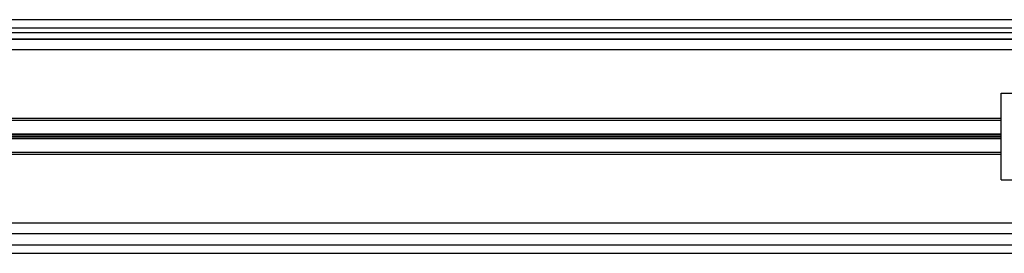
# Model space of a CAD drawing. Header units: millimetres. Extents: x -21 to 722, y 0 to 346.
# Tile 11 of 14: x 427 to 584, y 188 to 226. Entities that reach past the tile are written whole.
import ezdxf

# ---------------------------------------------------------------- set-up
doc = ezdxf.new("R2010")
doc.units = ezdxf.units.MM

msp = doc.modelspace()

# ---------------------------------------------------------------- linework, layer by layer
at = {"color": 7, "linetype": 'Continuous', "lineweight": 25}
for p, q in [((703.3824, 225.5275), (127.9853, 225.5275)), ((125.8101, 223.4662), (683.8003, 223.4662)), ((684.4874, 224.1533), (127.4022, 224.1533)), ((123.4221, 222.4356), (627.8023, 222.4356)), ((627.8023, 222.4356), (123.4221, 222.4356)), ((627.8023, 220.7178), (119.442, 220.7178)), ((583.1414, 200.1051), (583.1414, 213.8469)), ((583.1414, 213.8469), (614.0605, 213.8469)), ((583.1414, 209.8275), (91.8711, 209.8275)), ((583.1414, 209.5183), (125.6648, 209.5183)), ((583.1414, 206.604), (130.5166, 206.604)), ((583.1414, 206.6526), (130.5664, 206.6526)), ((583.1414, 207.348), (130.6934, 207.348)), ((583.1414, 207.2994), (130.806, 207.2994)), ((583.1414, 206.9274), (131.0729, 206.9274)), ((583.1414, 207.0246), (131.1149, 207.0246)), ((583.1414, 204.4338), (91.8711, 204.4338)), ((583.1414, 204.1246), (91.8711, 204.1246)), ((583.1414, 200.1051), (614.0605, 200.1051)), ((627.8023, 193.2342), (91.8711, 193.2342)), ((627.8023, 191.5165), (91.8711, 191.5165)), ((61.6719, 189.7987), (684.4874, 189.7987)), ((44.616, 188.4246), (703.3824, 188.4246))]:
    msp.add_line(p, q, dxfattribs=at)

doc.saveas('drawing.dxf')
